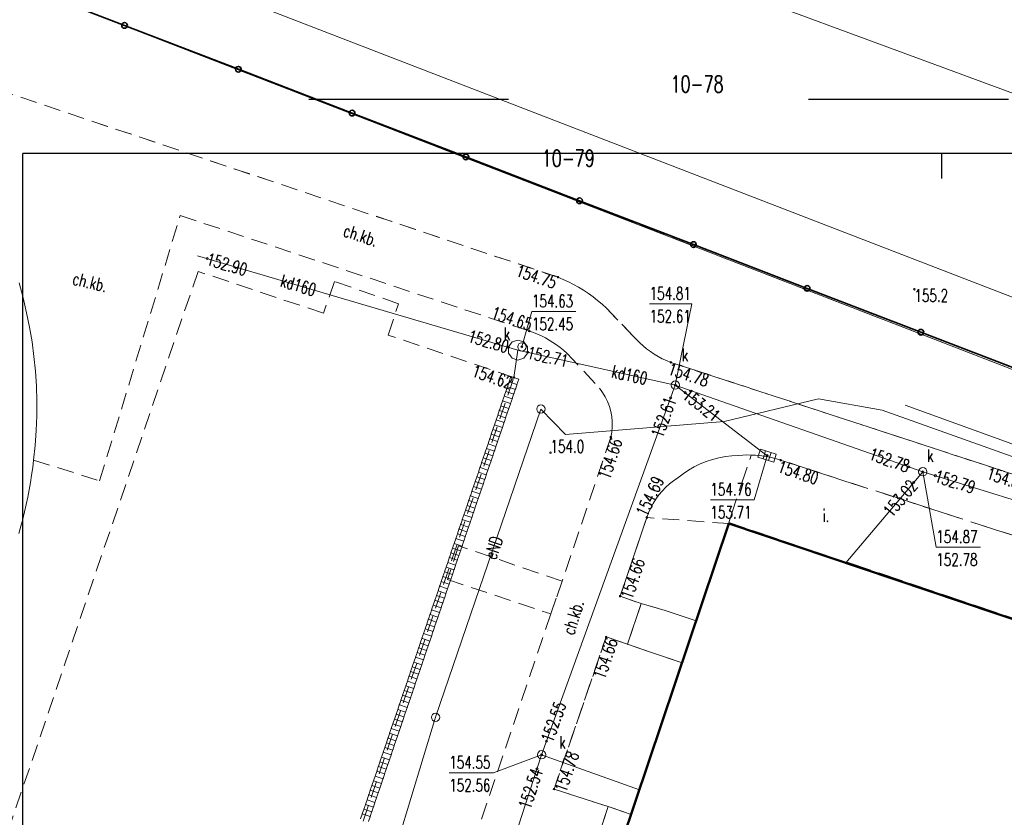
# Model space of a CAD drawing. Header units: metres. Extents: x 7454870 to 7460959, y 5886692 to 5887063.
# Tile 8 of 55: x 7457801 to 7457860, y 5886891 to 5886939. Entities that reach past the tile are written whole.
import ezdxf
from ezdxf.enums import TextEntityAlignment as Align

# ---------------------------------------------------------------- set-up
doc = ezdxf.new("R2010")
doc.units = ezdxf.units.M
doc.header["$MEASUREMENT"] = 0
for name, pattern in [('1_OTKC', [1.5, 1, -0.5]), ('1_OTKU', [2, 1.5, -0.5]), ('1_OTSI', [1.5, 1, -0.5]), ('1_OTSP', [1.5, 1, -0.5]), ('1_OTZT', [1.5, 1, -0.5]), ('2_EGBS', [0]), ('2_EGBSG', [0]), ('2_EGBT', [0]), ('2_EGBU_A', [0]), ('3_SUEP_A', [0]), ('3_SUKD', [0]), ('3_SUKP', [0]), ('3_SUPK', [0]), ('3_SUWP', [0]), ('ACAD_ISO03W100', [30, 12, -18]), ('EGDE', [0]), ('EGKK', [2, 1.5, -0.5])]:
    doc.linetypes.add(name, pattern=pattern)
doc.layers.get('0').update_dxf_attribs({"color": 210, "linetype": 'CONTINUOUS', "lineweight": 100})
doc.layers.add('^ ramka cienka', color=1, linetype='CONTINUOUS')
for name, color, linetype, lineweight in [('Dzialki', 7, 'EGDE', 18), ('EGBB_L_0', 7, '2_EGBU_A', 50), ('EGBE_L_0', 7, '2_EGBT', 18), ('EGBE_L_3', 7, '2_EGBS', 18), ('Kontury', 3, 'EGKK', 18), ('Numery_dzialek', 7, 'CONTINUOUS', 9), ('OTK_E_T_1', 7, 'CONTINUOUS', 0), ('OTK_E_T_3', 7, 'CONTINUOUS', 0), ('OTK_L_2', 7, '1_OTKC', 18), ('OTK_L_4', 7, '1_OTKU', 18), ('OTO_L_0', 7, 'CONTINUOUS', 35), ('OTR_T_0', 7, 'CONTINUOUS', 18), ('OTR_T_1', 7, 'CONTINUOUS', 18), ('OTS_L_1', 7, '1_OTSP', 18), ('OTS_L_4', 7, '1_OTSI', 18), ('OTZ_L_3', 7, '1_OTZT', 18), ('SUE_T_3', 7, 'CONTINUOUS', 18), ('SUEP_E_T_0', 1, 'CONTINUOUS', 0), ('SUEP_L_0', 1, '3_SUEP_A', 18), ('SUK_T_1', 36, 'CONTINUOUS', 18), ('SUKP_E_T_0', 36, 'CONTINUOUS', 0), ('SUKP_L_0', 36, '3_SUKP', 18), ('SUKR_T_0', 36, 'CONTINUOUS', 18), ('SUP_E_T_1', 7, 'CONTINUOUS', 0), ('SUP_L_1', 7, '3_SUPK', 18), ('SUP_T_4', 7, 'CONTINUOUS', 18), ('SUWP_L_0', 5, '3_SUWP', 18)]:
    doc.layers.add(name, color=color, linetype=linetype, lineweight=lineweight)
doc.layers.add('SUK_L_2', color=7, linetype='CONTINUOUS', lineweight=18, true_color=0x803300)
doc.styles.get("Standard").update_dxf_attribs({"font": 'Simplex.SHX', "width": 0.75})

# ---------------------------------------------------------------- blocks, each defined once
blk = doc.blocks.new('2_OTRN')
at = {"color": 0, "linetype": 'Continuous'}
blk.add_circle((0, 0), 0.045, dxfattribs=at)
blk = doc.blocks.new('2_OTRS')
at = {"color": 0, "linetype": 'Continuous'}
blk.add_circle((0, 0), 0.045, dxfattribs=at)
blk = doc.blocks.new('4_SUPP')
at = {"color": 0, "linetype": 'Continuous'}
blk.add_circle((0, 0), 0.25, dxfattribs=at)
blk = doc.blocks.new('4_SUKK')
at = {"color": 0, "linetype": 'Continuous'}
for p, q in [((-0.5, -0.25), (-0.5, 0.25)), ((-0.5, 0.25), (0.5, 0.25)), ((-0.175, 0.25), (-0.175, -0.25)), ((0.175, 0.25), (0.175, -0.25)), ((0.5, 0.25), (0.5, -0.25)), ((0.5, -0.25), (-0.5, -0.25))]:
    blk.add_line(p, q, dxfattribs=at)
blk = doc.blocks.new('4_SUPS')
at = {"color": 0, "linetype": 'Continuous'}
blk.add_circle((0, 0), 0.0625, dxfattribs=at)
blk = doc.blocks.new('4_SUPW')
at = {"color": 0, "linetype": 'Continuous'}
blk.add_circle((0, 0), 0.25, dxfattribs=at)

msp = doc.modelspace()

# ---------------------------------------------------------------- linework, layer by layer
at = {"layer": '^ ramka cienka', "color": 8, "linetype": 'ACAD_ISO03W100'}
msp.add_line((7457788.204, 5886934.589), (7457998.204, 5886934.589), dxfattribs=at)
at = {"layer": '^ ramka cienka', "color": 215}
for p, q in [((7457994.704, 5886931.339), (7457801.034, 5886931.339)), ((7457801.034, 5886789.339), (7457801.034, 5886931.339)), ((7457856.204, 5886929.839), (7457856.204, 5886931.339))]:
    msp.add_line(p, q, dxfattribs=at)
at = {"layer": 'Dzialki'}
for p, q in [((7457801.61, 5886945.43), (7457863.21, 5886921.63)), ((7457800.15, 5886941.71), (7457861.96, 5886917.78)), ((7457866.8, 5886932.62), (7457843.5, 5886941.21))]:
    msp.add_line(p, q, dxfattribs=at)
at = {"layer": 'EGBB_L_0', "linetype": '2_EGBU_A'}
for p, q in [((7457843.43, 5886909.12), (7457834.73, 5886883.28)), ((7457889.95, 5886893.46), (7457843.43, 5886909.12))]:
    msp.add_line(p, q, dxfattribs=at)
at = {"layer": 'EGBE_L_0', "linetype": '2_EGBT'}
for p, q in [((7457836.17, 5886892.14), (7457835.45, 5886889.94)), ((7457837.556, 5886891.673), (7457836.17, 5886892.14)), ((7457836.817, 5886889.48), (7457837.556, 5886891.673))]:
    msp.add_line(p, q, dxfattribs=at)
at = {"layer": 'EGBE_L_3', "linetype": '2_EGBS'}
for p, q in [((7457838.17, 5886904.32), (7457837.33, 5886901.89)), ((7457839.61, 5886903.91), (7457838.17, 5886904.32)), ((7457841.467, 5886903.291), (7457839.61, 5886903.91)), ((7457840.616, 5886900.761), (7457841.467, 5886903.291)), ((7457838.78, 5886901.38), (7457840.616, 5886900.761))]:
    msp.add_line(p, q, dxfattribs=at)
at = {"layer": 'EGBE_L_3', "linetype": '2_EGBSG'}
msp.add_line((7457837.33, 5886901.89), (7457838.78, 5886901.38), dxfattribs=at)
at = {"layer": 'Kontury'}
msp.add_line((7457861.96, 5886917.78), (7457800.15, 5886941.71), dxfattribs=at)
at = {"layer": 'OTK_L_2', "linetype": '1_OTKC'}
for p, q in [((7457833.16, 5886923.91), (7457798.07, 5886935.66)), ((7457805.653, 5886911.694), (7457810.49, 5886927.61)), ((7457810.49, 5886927.61), (7457831.45, 5886920.68)), ((7457800.827, 5886923.562), (7457801.064, 5886922.675)), ((7457833.481, 5886923.777), (7457833.16, 5886923.91)), ((7457833.796, 5886923.632), (7457833.481, 5886923.777)), ((7457834.105, 5886923.475), (7457833.796, 5886923.632)), ((7457834.408, 5886923.307), (7457834.105, 5886923.475)), ((7457834.705, 5886923.126), (7457834.408, 5886923.307)), ((7457834.994, 5886922.934), (7457834.705, 5886923.126)), ((7457835.275, 5886922.732), (7457834.994, 5886922.934)), ((7457801.064, 5886922.675), (7457801.27, 5886921.78)), ((7457835.549, 5886922.518), (7457835.275, 5886922.732)), ((7457835.814, 5886922.294), (7457835.549, 5886922.518)), ((7457836.07, 5886922.06), (7457835.814, 5886922.294)), ((7457801.27, 5886921.78), (7457801.447, 5886920.907)), ((7457837.69, 5886920.38), (7457836.07, 5886922.06)), ((7457801.447, 5886920.907), (7457801.594, 5886920.03)), ((7457831.45, 5886920.68), (7457831.696, 5886920.591)), ((7457831.696, 5886920.591), (7457831.939, 5886920.492)), ((7457831.939, 5886920.492), (7457832.177, 5886920.383)), ((7457801.594, 5886920.03), (7457801.711, 5886919.147)), ((7457832.177, 5886920.383), (7457832.41, 5886920.264)), ((7457832.41, 5886920.264), (7457832.638, 5886920.136)), ((7457832.638, 5886920.136), (7457832.861, 5886919.998)), ((7457832.861, 5886919.998), (7457833.078, 5886919.852)), ((7457833.078, 5886919.852), (7457833.289, 5886919.696)), ((7457837.875, 5886920.173), (7457837.69, 5886920.38)), ((7457838.071, 5886919.975), (7457837.875, 5886920.173)), ((7457838.276, 5886919.788), (7457838.071, 5886919.975)), ((7457833.289, 5886919.696), (7457833.493, 5886919.532)), ((7457833.493, 5886919.532), (7457833.69, 5886919.36)), ((7457833.69, 5886919.36), (7457835.66, 5886917.25)), ((7457838.49, 5886919.611), (7457838.276, 5886919.788)), ((7457838.714, 5886919.446), (7457838.49, 5886919.611)), ((7457838.945, 5886919.292), (7457838.714, 5886919.446)), ((7457839.184, 5886919.15), (7457838.945, 5886919.292)), ((7457801.711, 5886919.147), (7457801.798, 5886918.261)), ((7457839.43, 5886919.021), (7457839.184, 5886919.15)), ((7457839.682, 5886918.904), (7457839.43, 5886919.021)), ((7457839.94, 5886918.8), (7457839.682, 5886918.904)), ((7457861.417, 5886911.781), (7457839.94, 5886918.8)), ((7457801.798, 5886918.261), (7457801.855, 5886917.373)), ((7457801.855, 5886917.373), (7457801.882, 5886916.483)), ((7457835.66, 5886917.25), (7457835.846, 5886916.999)), ((7457835.846, 5886916.999), (7457836.009, 5886916.732)), ((7457801.882, 5886916.483), (7457801.879, 5886915.593)), ((7457836.009, 5886916.732), (7457836.147, 5886916.452)), ((7457836.147, 5886916.452), (7457836.258, 5886916.16)), ((7457836.258, 5886916.16), (7457836.342, 5886915.859)), ((7457836.342, 5886915.859), (7457836.399, 5886915.552)), ((7457801.879, 5886915.593), (7457801.846, 5886914.703)), ((7457836.399, 5886915.552), (7457836.427, 5886915.241)), ((7457836.427, 5886915.241), (7457836.426, 5886914.928)), ((7457801.846, 5886914.703), (7457801.783, 5886913.815)), ((7457836.397, 5886914.617), (7457836.34, 5886914.31)), ((7457836.426, 5886914.928), (7457836.397, 5886914.617)), ((7457836.34, 5886914.31), (7457833.42, 5886905.67)), ((7457801.783, 5886913.815), (7457801.69, 5886912.93)), ((7457801.69, 5886912.93), (7457805.653, 5886911.694)), ((7457841.7, 5886912.702), (7457842.066, 5886912.852)), ((7457842.066, 5886912.852), (7457842.441, 5886912.977)), ((7457842.441, 5886912.977), (7457842.824, 5886913.077)), ((7457842.824, 5886913.077), (7457843.213, 5886913.151)), ((7457843.213, 5886913.151), (7457843.605, 5886913.199)), ((7457843.605, 5886913.199), (7457844, 5886913.22)), ((7457844, 5886913.22), (7457844.256, 5886913.237)), ((7457844.256, 5886913.237), (7457844.512, 5886913.243)), ((7457844.512, 5886913.243), (7457844.768, 5886913.239)), ((7457844.768, 5886913.239), (7457845.024, 5886913.225)), ((7457845.024, 5886913.225), (7457845.279, 5886913.201)), ((7457845.279, 5886913.201), (7457845.533, 5886913.167)), ((7457845.533, 5886913.167), (7457845.786, 5886913.123)), ((7457845.786, 5886913.123), (7457846.036, 5886913.068)), ((7457846.036, 5886913.068), (7457846.285, 5886913.004)), ((7457846.285, 5886913.004), (7457846.53, 5886912.93)), ((7457846.53, 5886912.93), (7457860.53, 5886908.4)), ((7457840.673, 5886912.111), (7457841.002, 5886912.331)), ((7457841.002, 5886912.331), (7457841.345, 5886912.528)), ((7457841.345, 5886912.528), (7457841.7, 5886912.702)), ((7457839.862, 5886911.507), (7457840.105, 5886911.697)), ((7457840.105, 5886911.697), (7457840.36, 5886911.87)), ((7457840.36, 5886911.87), (7457840.673, 5886912.111)), ((7457839.221, 5886910.843), (7457839.419, 5886911.079)), ((7457839.419, 5886911.079), (7457839.633, 5886911.301)), ((7457839.633, 5886911.301), (7457839.862, 5886911.507)), ((7457838.876, 5886910.333), (7457839.04, 5886910.594)), ((7457839.04, 5886910.594), (7457839.221, 5886910.843)), ((7457838.5, 5886909.49), (7457838.606, 5886909.779)), ((7457838.606, 5886909.779), (7457838.731, 5886910.061)), ((7457838.731, 5886910.061), (7457838.876, 5886910.333)), ((7457836.9, 5886904.77), (7457838.5, 5886909.49)), ((7457833.42, 5886905.67), (7457832.73, 5886903.71)), ((7457838.17, 5886904.32), (7457836.9, 5886904.77)), ((7457837.33, 5886901.89), (7457838.17, 5886904.32)), ((7457832.73, 5886903.71), (7457826.81, 5886886.15)), ((7457832.93, 5886893.19), (7457836.06, 5886902.32)), ((7457836.06, 5886902.32), (7457837.33, 5886901.89)), ((7457836.17, 5886892.14), (7457832.93, 5886893.19)), ((7457835.45, 5886889.94), (7457836.17, 5886892.14))]:
    msp.add_line(p, q, dxfattribs=at)
at = {"layer": 'OTK_L_4', "linetype": '1_OTKU'}
for p, q in [((7457843.415, 5886909.184), (7457844.768, 5886913.239)), ((7457844.768, 5886913.239), (7457845.024, 5886913.225)), ((7457845.024, 5886913.225), (7457845.279, 5886913.201)), ((7457845.279, 5886913.201), (7457845.533, 5886913.167)), ((7457845.533, 5886913.167), (7457845.786, 5886913.123)), ((7457845.786, 5886913.123), (7457846.036, 5886913.068)), ((7457846.036, 5886913.068), (7457846.285, 5886913.004)), ((7457846.285, 5886913.004), (7457846.53, 5886912.93)), ((7457846.53, 5886912.93), (7457860.53, 5886908.4)), ((7457878.49, 5886897.416), (7457843.415, 5886909.184))]:
    msp.add_line(p, q, dxfattribs=at)
at = {"layer": 'OTO_L_0'}
for p, q in [((7457800.15, 5886941.71), (7457807.149, 5886939.015)), ((7457807.149, 5886939.015), (7457813.978, 5886936.386)), ((7457813.978, 5886936.386), (7457820.807, 5886933.756)), ((7457820.807, 5886933.756), (7457827.636, 5886931.127)), ((7457827.636, 5886931.127), (7457834.465, 5886928.498)), ((7457834.465, 5886928.498), (7457841.293, 5886925.868)), ((7457841.293, 5886925.868), (7457848.122, 5886923.239)), ((7457848.122, 5886923.239), (7457854.951, 5886920.609)), ((7457854.951, 5886920.609), (7457861.78, 5886917.98))]:
    msp.add_line(p, q, dxfattribs=at)
for centre in [(7457807.149, 5886939.015), (7457813.978, 5886936.386), (7457820.807, 5886933.756), (7457827.636, 5886931.127), (7457834.465, 5886928.498), (7457841.293, 5886925.868), (7457848.122, 5886923.239), (7457854.951, 5886920.609)]:
    msp.add_circle(centre, 0.17, dxfattribs=at)
at = {"layer": 'OTS_L_1', "linetype": '1_OTSP'}
for p, q in [((7457811.56, 5886924.26), (7457798.66, 5886886.27)), ((7457819.09, 5886921.75), (7457811.56, 5886924.26)), ((7457801.064, 5886922.675), (7457800.827, 5886923.562)), ((7457819.75, 5886923.65), (7457819.09, 5886921.75)), ((7457823.59, 5886922.32), (7457819.75, 5886923.65)), ((7457801.27, 5886921.78), (7457801.064, 5886922.675)), ((7457822.98, 5886920.43), (7457823.59, 5886922.32)), ((7457801.447, 5886920.907), (7457801.27, 5886921.78)), ((7457801.594, 5886920.03), (7457801.447, 5886920.907)), ((7457830.52, 5886917.89), (7457822.98, 5886920.43)), ((7457801.711, 5886919.147), (7457801.594, 5886920.03)), ((7457801.798, 5886918.261), (7457801.711, 5886919.147)), ((7457801.855, 5886917.373), (7457801.798, 5886918.261)), ((7457817.6, 5886879.91), (7457830.52, 5886917.89)), ((7457801.882, 5886916.483), (7457801.855, 5886917.373)), ((7457801.879, 5886915.593), (7457801.882, 5886916.483)), ((7457801.846, 5886914.703), (7457801.879, 5886915.593)), ((7457801.783, 5886913.815), (7457801.846, 5886914.703)), ((7457801.69, 5886912.93), (7457801.783, 5886913.815)), ((7457801.634, 5886912.484), (7457801.69, 5886912.93)), ((7457801.571, 5886912.039), (7457801.634, 5886912.484)), ((7457801.422, 5886911.153), (7457801.5, 5886911.595)), ((7457801.5, 5886911.595), (7457801.571, 5886912.039)), ((7457801.337, 5886910.711), (7457801.422, 5886911.153)), ((7457801.244, 5886910.272), (7457801.337, 5886910.711)), ((7457801.037, 5886909.397), (7457801.144, 5886909.834)), ((7457801.144, 5886909.834), (7457801.244, 5886910.272)), ((7457800.922, 5886908.963), (7457801.037, 5886909.397)), ((7457800.8, 5886908.53), (7457800.922, 5886908.963))]:
    msp.add_line(p, q, dxfattribs=at)
at = {"layer": 'OTS_L_4', "linetype": '1_OTSI'}
for p, q in [((7457827.2, 5886907.79), (7457826.53, 5886905.77)), ((7457833.42, 5886905.67), (7457827.2, 5886907.79)), ((7457826.53, 5886905.77), (7457832.73, 5886903.71)), ((7457832.73, 5886903.71), (7457833.42, 5886905.67))]:
    msp.add_line(p, q, dxfattribs=at)
at = {"layer": 'OTZ_L_3', "linetype": '1_OTZT'}
for p, q in [((7457861.78, 5886917.98), (7457800.15, 5886941.71)), ((7457798.07, 5886935.66), (7457833.16, 5886923.91)), ((7457833.16, 5886923.91), (7457833.481, 5886923.777)), ((7457833.481, 5886923.777), (7457833.796, 5886923.632)), ((7457833.796, 5886923.632), (7457834.105, 5886923.475)), ((7457834.105, 5886923.475), (7457834.408, 5886923.307)), ((7457834.408, 5886923.307), (7457834.705, 5886923.126)), ((7457834.705, 5886923.126), (7457834.994, 5886922.934)), ((7457834.994, 5886922.934), (7457835.275, 5886922.732)), ((7457835.275, 5886922.732), (7457835.549, 5886922.518)), ((7457835.549, 5886922.518), (7457835.814, 5886922.294)), ((7457835.814, 5886922.294), (7457836.07, 5886922.06)), ((7457836.07, 5886922.06), (7457837.69, 5886920.38)), ((7457837.69, 5886920.38), (7457837.875, 5886920.173)), ((7457837.875, 5886920.173), (7457838.071, 5886919.975)), ((7457838.071, 5886919.975), (7457838.276, 5886919.788)), ((7457838.276, 5886919.788), (7457838.49, 5886919.611)), ((7457838.49, 5886919.611), (7457838.714, 5886919.446)), ((7457838.714, 5886919.446), (7457838.945, 5886919.292)), ((7457838.945, 5886919.292), (7457839.184, 5886919.15)), ((7457839.184, 5886919.15), (7457839.43, 5886919.021)), ((7457839.43, 5886919.021), (7457839.682, 5886918.904)), ((7457839.682, 5886918.904), (7457839.94, 5886918.8)), ((7457839.94, 5886918.8), (7457861.417, 5886911.781)), ((7457838.5, 5886909.49), (7457836.9, 5886904.77)), ((7457843.43, 5886909.12), (7457838.5, 5886909.49)), ((7457841.47, 5886903.29), (7457843.43, 5886909.12)), ((7457836.9, 5886904.77), (7457838.17, 5886904.32)), ((7457838.17, 5886904.32), (7457839.61, 5886903.91)), ((7457839.61, 5886903.91), (7457841.47, 5886903.29)), ((7457836.06, 5886902.32), (7457832.93, 5886893.19)), ((7457837.33, 5886901.89), (7457836.06, 5886902.32)), ((7457838.78, 5886901.38), (7457837.33, 5886901.89)), ((7457840.62, 5886900.76), (7457838.78, 5886901.38)), ((7457837.556, 5886891.673), (7457840.62, 5886900.76)), ((7457832.93, 5886893.19), (7457836.17, 5886892.14)), ((7457836.17, 5886892.14), (7457837.556, 5886891.673))]:
    msp.add_line(p, q, dxfattribs=at)
at = {"layer": 'SUEP_L_0', "linetype": '3_SUEP_A'}
for p, q in [((7457848.806, 5886916.612), (7457843.135, 5886915.252)), ((7457852.631, 5886915.929), (7457848.806, 5886916.612)), ((7457832.14, 5886916), (7457825.82, 5886897.5)), ((7457833.619, 5886914.465), (7457832.14, 5886916)), ((7457865.375, 5886911.377), (7457852.631, 5886915.929)), ((7457843.135, 5886915.252), (7457833.619, 5886914.465)), ((7457825.82, 5886897.5), (7457819.283, 5886875.997))]:
    msp.add_line(p, q, dxfattribs=at)
at = {"layer": 'SUK_L_2', "linetype": '3_SUKD'}
for p, q in [((7457830.134, 5886917.339), (7457830.247, 5886917.672)), ((7457830.231, 5886917.624), (7457830.343, 5886917.955)), ((7457830.704, 5886917.463), (7457830.231, 5886917.624)), ((7457830.343, 5886917.955), (7457830.817, 5886917.795)), ((7457830.72, 5886917.511), (7457830.607, 5886917.178)), ((7457830.817, 5886917.795), (7457830.704, 5886917.463)), ((7457829.94, 5886916.769), (7457830.053, 5886917.102)), ((7457830.037, 5886917.054), (7457830.15, 5886917.387)), ((7457830.51, 5886916.893), (7457830.037, 5886917.054)), ((7457830.607, 5886917.178), (7457830.134, 5886917.339)), ((7457830.526, 5886916.941), (7457830.413, 5886916.608)), ((7457830.623, 5886917.226), (7457830.51, 5886916.893)), ((7457829.746, 5886916.2), (7457829.859, 5886916.532)), ((7457829.843, 5886916.484), (7457829.956, 5886916.817)), ((7457830.317, 5886916.324), (7457829.843, 5886916.484)), ((7457830.413, 5886916.608), (7457829.94, 5886916.769)), ((7457830.333, 5886916.371), (7457830.22, 5886916.039)), ((7457830.43, 5886916.656), (7457830.317, 5886916.324)), ((7457829.456, 5886915.345), (7457829.569, 5886915.677)), ((7457829.553, 5886915.63), (7457829.666, 5886915.962)), ((7457829.649, 5886915.915), (7457829.762, 5886916.247)), ((7457830.123, 5886915.754), (7457829.649, 5886915.915)), ((7457830.22, 5886916.039), (7457829.746, 5886916.2)), ((7457830.139, 5886915.801), (7457830.026, 5886915.469)), ((7457830.236, 5886916.086), (7457830.123, 5886915.754)), ((7457829.262, 5886914.775), (7457829.375, 5886915.107)), ((7457829.359, 5886915.06), (7457829.472, 5886915.392)), ((7457829.929, 5886915.184), (7457829.456, 5886915.345)), ((7457830.026, 5886915.469), (7457829.553, 5886915.63)), ((7457829.945, 5886915.231), (7457829.832, 5886914.899)), ((7457830.042, 5886915.516), (7457829.929, 5886915.184)), ((7457829.068, 5886914.205), (7457829.181, 5886914.538)), ((7457829.165, 5886914.49), (7457829.278, 5886914.823)), ((7457829.735, 5886914.614), (7457829.262, 5886914.775)), ((7457829.832, 5886914.899), (7457829.359, 5886915.06)), ((7457829.751, 5886914.662), (7457829.638, 5886914.329)), ((7457829.848, 5886914.947), (7457829.735, 5886914.614)), ((7457828.874, 5886913.635), (7457828.988, 5886913.968)), ((7457828.971, 5886913.92), (7457829.084, 5886914.253)), ((7457829.445, 5886913.759), (7457828.971, 5886913.92)), ((7457829.542, 5886914.044), (7457829.068, 5886914.205)), ((7457829.638, 5886914.329), (7457829.165, 5886914.49)), ((7457829.558, 5886914.092), (7457829.445, 5886913.759)), ((7457829.655, 5886914.377), (7457829.542, 5886914.044)), ((7457828.681, 5886913.066), (7457828.794, 5886913.398)), ((7457828.778, 5886913.351), (7457828.891, 5886913.683)), ((7457829.251, 5886913.19), (7457828.778, 5886913.351)), ((7457829.348, 5886913.475), (7457828.874, 5886913.635)), ((7457829.364, 5886913.522), (7457829.251, 5886913.19)), ((7457829.461, 5886913.807), (7457829.348, 5886913.475)), ((7457828.487, 5886912.496), (7457828.6, 5886912.828)), ((7457828.584, 5886912.781), (7457828.697, 5886913.113)), ((7457829.057, 5886912.62), (7457828.584, 5886912.781)), ((7457829.154, 5886912.905), (7457828.681, 5886913.066)), ((7457829.17, 5886912.952), (7457829.057, 5886912.62)), ((7457829.267, 5886913.237), (7457829.154, 5886912.905)), ((7457828.293, 5886911.926), (7457828.406, 5886912.258)), ((7457828.39, 5886912.211), (7457828.503, 5886912.543)), ((7457828.864, 5886912.05), (7457828.39, 5886912.211)), ((7457828.96, 5886912.335), (7457828.487, 5886912.496)), ((7457828.977, 5886912.382), (7457828.864, 5886912.05)), ((7457829.073, 5886912.667), (7457828.96, 5886912.335)), ((7457828.1, 5886911.356), (7457828.213, 5886911.689)), ((7457828.196, 5886911.641), (7457828.309, 5886911.974)), ((7457828.67, 5886911.48), (7457828.196, 5886911.641)), ((7457828.767, 5886911.765), (7457828.293, 5886911.926)), ((7457828.783, 5886911.813), (7457828.67, 5886911.48)), ((7457828.88, 5886912.097), (7457828.767, 5886911.765)), ((7457827.906, 5886910.786), (7457828.019, 5886911.119)), ((7457828.003, 5886911.071), (7457828.116, 5886911.404)), ((7457828.476, 5886910.91), (7457828.003, 5886911.071)), ((7457828.573, 5886911.195), (7457828.1, 5886911.356)), ((7457828.492, 5886910.958), (7457828.379, 5886910.625)), ((7457828.589, 5886911.243), (7457828.476, 5886910.91)), ((7457828.686, 5886911.528), (7457828.573, 5886911.195)), ((7457827.712, 5886910.217), (7457827.825, 5886910.549)), ((7457827.809, 5886910.502), (7457827.922, 5886910.834)), ((7457828.282, 5886910.341), (7457827.809, 5886910.502)), ((7457828.379, 5886910.625), (7457827.906, 5886910.786)), ((7457828.298, 5886910.388), (7457828.185, 5886910.056)), ((7457828.395, 5886910.673), (7457828.282, 5886910.341)), ((7457827.518, 5886909.647), (7457827.631, 5886909.979)), ((7457827.615, 5886909.932), (7457827.728, 5886910.264)), ((7457828.089, 5886909.771), (7457827.615, 5886909.932)), ((7457828.185, 5886910.056), (7457827.712, 5886910.217)), ((7457828.105, 5886909.818), (7457827.992, 5886909.486)), ((7457828.202, 5886910.103), (7457828.089, 5886909.771)), ((7457827.325, 5886909.077), (7457827.438, 5886909.409)), ((7457827.421, 5886909.362), (7457827.534, 5886909.694)), ((7457827.895, 5886909.201), (7457827.421, 5886909.362)), ((7457827.992, 5886909.486), (7457827.518, 5886909.647)), ((7457827.911, 5886909.248), (7457827.798, 5886908.916)), ((7457828.008, 5886909.533), (7457827.895, 5886909.201)), ((7457827.131, 5886908.507), (7457827.244, 5886908.84)), ((7457827.228, 5886908.792), (7457827.341, 5886909.125)), ((7457827.701, 5886908.631), (7457827.228, 5886908.792)), ((7457827.798, 5886908.916), (7457827.325, 5886909.077)), ((7457827.717, 5886908.679), (7457827.604, 5886908.346)), ((7457827.814, 5886908.964), (7457827.701, 5886908.631)), ((7457826.937, 5886907.937), (7457827.05, 5886908.27)), ((7457827.034, 5886908.222), (7457827.147, 5886908.555)), ((7457827.507, 5886908.061), (7457827.034, 5886908.222)), ((7457827.604, 5886908.346), (7457827.131, 5886908.507)), ((7457827.524, 5886908.109), (7457827.411, 5886907.776)), ((7457827.62, 5886908.394), (7457827.507, 5886908.061)), ((7457826.647, 5886907.083), (7457826.76, 5886907.415)), ((7457826.743, 5886907.368), (7457826.856, 5886907.7)), ((7457826.84, 5886907.653), (7457826.953, 5886907.985)), ((7457827.314, 5886907.492), (7457826.84, 5886907.653)), ((7457827.411, 5886907.776), (7457826.937, 5886907.937)), ((7457827.33, 5886907.539), (7457827.217, 5886907.207)), ((7457827.427, 5886907.824), (7457827.314, 5886907.492)), ((7457826.453, 5886906.513), (7457826.566, 5886906.845)), ((7457826.55, 5886906.798), (7457826.663, 5886907.13)), ((7457827.12, 5886906.922), (7457826.647, 5886907.083)), ((7457827.217, 5886907.207), (7457826.743, 5886907.368)), ((7457827.136, 5886906.969), (7457827.023, 5886906.637)), ((7457827.233, 5886907.254), (7457827.12, 5886906.922)), ((7457826.259, 5886905.943), (7457826.372, 5886906.275)), ((7457826.356, 5886906.228), (7457826.469, 5886906.56)), ((7457826.829, 5886906.067), (7457826.356, 5886906.228)), ((7457826.926, 5886906.352), (7457826.453, 5886906.513)), ((7457827.023, 5886906.637), (7457826.55, 5886906.798)), ((7457826.942, 5886906.399), (7457826.829, 5886906.067)), ((7457827.039, 5886906.684), (7457826.926, 5886906.352)), ((7457826.065, 5886905.373), (7457826.178, 5886905.706)), ((7457826.162, 5886905.658), (7457826.275, 5886905.991)), ((7457826.636, 5886905.497), (7457826.162, 5886905.658)), ((7457826.732, 5886905.782), (7457826.259, 5886905.943)), ((7457826.749, 5886905.83), (7457826.636, 5886905.497)), ((7457826.845, 5886906.115), (7457826.732, 5886905.782)), ((7457825.872, 5886904.803), (7457825.985, 5886905.136)), ((7457825.968, 5886905.088), (7457826.081, 5886905.421)), ((7457826.442, 5886904.927), (7457825.968, 5886905.088)), ((7457826.539, 5886905.212), (7457826.065, 5886905.373)), ((7457826.555, 5886905.26), (7457826.442, 5886904.927)), ((7457826.652, 5886905.545), (7457826.539, 5886905.212)), ((7457825.678, 5886904.234), (7457825.791, 5886904.566)), ((7457825.775, 5886904.519), (7457825.888, 5886904.851)), ((7457826.248, 5886904.358), (7457825.775, 5886904.519)), ((7457826.345, 5886904.643), (7457825.872, 5886904.803)), ((7457826.361, 5886904.69), (7457826.248, 5886904.358)), ((7457826.458, 5886904.975), (7457826.345, 5886904.643)), ((7457825.484, 5886903.664), (7457825.597, 5886903.996)), ((7457825.581, 5886903.949), (7457825.694, 5886904.281)), ((7457826.054, 5886903.788), (7457825.581, 5886903.949)), ((7457826.151, 5886904.073), (7457825.678, 5886904.234)), ((7457826.167, 5886904.12), (7457826.054, 5886903.788)), ((7457826.264, 5886904.405), (7457826.151, 5886904.073)), ((7457825.29, 5886903.094), (7457825.403, 5886903.426)), ((7457825.387, 5886903.379), (7457825.5, 5886903.711)), ((7457825.861, 5886903.218), (7457825.387, 5886903.379)), ((7457825.958, 5886903.503), (7457825.484, 5886903.664)), ((7457825.877, 5886903.266), (7457825.764, 5886902.933)), ((7457825.974, 5886903.55), (7457825.861, 5886903.218)), ((7457826.071, 5886903.835), (7457825.958, 5886903.503)), ((7457825.097, 5886902.524), (7457825.21, 5886902.857)), ((7457825.194, 5886902.809), (7457825.307, 5886903.142)), ((7457825.667, 5886902.648), (7457825.194, 5886902.809)), ((7457825.764, 5886902.933), (7457825.29, 5886903.094)), ((7457825.683, 5886902.696), (7457825.57, 5886902.363)), ((7457825.78, 5886902.981), (7457825.667, 5886902.648)), ((7457824.903, 5886901.954), (7457825.016, 5886902.287)), ((7457825, 5886902.239), (7457825.113, 5886902.572)), ((7457825.473, 5886902.078), (7457825, 5886902.239)), ((7457825.57, 5886902.363), (7457825.097, 5886902.524)), ((7457825.489, 5886902.126), (7457825.376, 5886901.794)), ((7457825.586, 5886902.411), (7457825.473, 5886902.078)), ((7457824.709, 5886901.385), (7457824.822, 5886901.717)), ((7457824.806, 5886901.67), (7457824.919, 5886902.002)), ((7457825.279, 5886901.509), (7457824.806, 5886901.67)), ((7457825.376, 5886901.794), (7457824.903, 5886901.954)), ((7457825.296, 5886901.556), (7457825.183, 5886901.224)), ((7457825.392, 5886901.841), (7457825.279, 5886901.509)), ((7457824.515, 5886900.815), (7457824.628, 5886901.147)), ((7457824.612, 5886901.1), (7457824.725, 5886901.432)), ((7457825.086, 5886900.939), (7457824.612, 5886901.1)), ((7457825.183, 5886901.224), (7457824.709, 5886901.385)), ((7457825.102, 5886900.986), (7457824.989, 5886900.654)), ((7457825.199, 5886901.271), (7457825.086, 5886900.939)), ((7457824.322, 5886900.245), (7457824.435, 5886900.577)), ((7457824.419, 5886900.53), (7457824.532, 5886900.862)), ((7457824.892, 5886900.369), (7457824.419, 5886900.53)), ((7457824.989, 5886900.654), (7457824.515, 5886900.815)), ((7457824.908, 5886900.416), (7457824.795, 5886900.084)), ((7457825.005, 5886900.701), (7457824.892, 5886900.369)), ((7457824.031, 5886899.39), (7457824.144, 5886899.723)), ((7457824.128, 5886899.675), (7457824.241, 5886900.008)), ((7457824.225, 5886899.96), (7457824.338, 5886900.293)), ((7457824.698, 5886899.799), (7457824.225, 5886899.96)), ((7457824.795, 5886900.084), (7457824.322, 5886900.245)), ((7457824.714, 5886899.847), (7457824.601, 5886899.514)), ((7457824.811, 5886900.132), (7457824.698, 5886899.799)), ((7457823.837, 5886898.821), (7457823.95, 5886899.153)), ((7457823.934, 5886899.105), (7457824.047, 5886899.438)), ((7457824.504, 5886899.229), (7457824.031, 5886899.39)), ((7457824.601, 5886899.514), (7457824.128, 5886899.675)), ((7457824.521, 5886899.277), (7457824.408, 5886898.944)), ((7457824.618, 5886899.562), (7457824.504, 5886899.229)), ((7457823.644, 5886898.251), (7457823.757, 5886898.583)), ((7457823.741, 5886898.536), (7457823.854, 5886898.868)), ((7457824.214, 5886898.375), (7457823.741, 5886898.536)), ((7457824.311, 5886898.66), (7457823.837, 5886898.821)), ((7457824.408, 5886898.944), (7457823.934, 5886899.105)), ((7457824.327, 5886898.707), (7457824.214, 5886898.375)), ((7457824.424, 5886898.992), (7457824.311, 5886898.66)), ((7457823.45, 5886897.681), (7457823.563, 5886898.013)), ((7457823.547, 5886897.966), (7457823.66, 5886898.298)), ((7457824.02, 5886897.805), (7457823.547, 5886897.966)), ((7457824.117, 5886898.09), (7457823.644, 5886898.251)), ((7457824.133, 5886898.137), (7457824.02, 5886897.805)), ((7457824.23, 5886898.422), (7457824.117, 5886898.09)), ((7457823.256, 5886897.111), (7457823.369, 5886897.443)), ((7457823.353, 5886897.396), (7457823.466, 5886897.728)), ((7457823.826, 5886897.235), (7457823.353, 5886897.396)), ((7457823.923, 5886897.52), (7457823.45, 5886897.681)), ((7457823.939, 5886897.567), (7457823.826, 5886897.235)), ((7457824.036, 5886897.852), (7457823.923, 5886897.52)), ((7457823.062, 5886896.541), (7457823.175, 5886896.874)), ((7457823.159, 5886896.826), (7457823.272, 5886897.159)), ((7457823.633, 5886896.665), (7457823.159, 5886896.826)), ((7457823.73, 5886896.95), (7457823.256, 5886897.111)), ((7457823.746, 5886896.998), (7457823.633, 5886896.665)), ((7457823.843, 5886897.283), (7457823.73, 5886896.95)), ((7457822.869, 5886895.971), (7457822.982, 5886896.304)), ((7457822.966, 5886896.256), (7457823.079, 5886896.589)), ((7457823.439, 5886896.095), (7457822.966, 5886896.256)), ((7457823.536, 5886896.38), (7457823.062, 5886896.541)), ((7457823.552, 5886896.428), (7457823.439, 5886896.095)), ((7457823.649, 5886896.713), (7457823.536, 5886896.38)), ((7457822.675, 5886895.402), (7457822.788, 5886895.734)), ((7457822.772, 5886895.687), (7457822.885, 5886896.019)), ((7457823.245, 5886895.526), (7457822.772, 5886895.687)), ((7457823.342, 5886895.811), (7457822.869, 5886895.971)), ((7457823.358, 5886895.858), (7457823.245, 5886895.526)), ((7457823.455, 5886896.143), (7457823.342, 5886895.811)), ((7457822.481, 5886894.832), (7457822.594, 5886895.164)), ((7457822.578, 5886895.117), (7457822.691, 5886895.449)), ((7457823.051, 5886894.956), (7457822.578, 5886895.117)), ((7457823.148, 5886895.241), (7457822.675, 5886895.402)), ((7457823.068, 5886895.003), (7457822.955, 5886894.671)), ((7457823.164, 5886895.288), (7457823.051, 5886894.956)), ((7457823.261, 5886895.573), (7457823.148, 5886895.241)), ((7457822.287, 5886894.262), (7457822.401, 5886894.594)), ((7457822.384, 5886894.547), (7457822.497, 5886894.879)), ((7457822.858, 5886894.386), (7457822.384, 5886894.547)), ((7457822.955, 5886894.671), (7457822.481, 5886894.832)), ((7457822.874, 5886894.434), (7457822.761, 5886894.101)), ((7457822.971, 5886894.718), (7457822.858, 5886894.386)), ((7457822.094, 5886893.692), (7457822.207, 5886894.025)), ((7457822.191, 5886893.977), (7457822.304, 5886894.31)), ((7457822.664, 5886893.816), (7457822.191, 5886893.977)), ((7457822.761, 5886894.101), (7457822.287, 5886894.262)), ((7457822.68, 5886893.864), (7457822.567, 5886893.531)), ((7457822.777, 5886894.149), (7457822.664, 5886893.816)), ((7457821.9, 5886893.122), (7457822.013, 5886893.455)), ((7457821.997, 5886893.407), (7457822.11, 5886893.74)), ((7457822.47, 5886893.246), (7457821.997, 5886893.407)), ((7457822.567, 5886893.531), (7457822.094, 5886893.692)), ((7457822.486, 5886893.294), (7457822.373, 5886892.962)), ((7457822.583, 5886893.579), (7457822.47, 5886893.246)), ((7457821.706, 5886892.553), (7457821.819, 5886892.885)), ((7457821.803, 5886892.838), (7457821.916, 5886893.17)), ((7457822.277, 5886892.677), (7457821.803, 5886892.838)), ((7457822.373, 5886892.962), (7457821.9, 5886893.122)), ((7457822.293, 5886892.724), (7457822.18, 5886892.392)), ((7457822.39, 5886893.009), (7457822.277, 5886892.677)), ((7457821.513, 5886891.983), (7457821.626, 5886892.315)), ((7457821.609, 5886892.268), (7457821.722, 5886892.6)), ((7457822.083, 5886892.107), (7457821.609, 5886892.268)), ((7457822.18, 5886892.392), (7457821.706, 5886892.553)), ((7457822.099, 5886892.154), (7457821.986, 5886891.822)), ((7457822.196, 5886892.439), (7457822.083, 5886892.107)), ((7457821.319, 5886891.413), (7457821.432, 5886891.745)), ((7457821.416, 5886891.698), (7457821.529, 5886892.03)), ((7457821.889, 5886891.537), (7457821.416, 5886891.698)), ((7457821.986, 5886891.822), (7457821.513, 5886891.983)), ((7457821.905, 5886891.584), (7457821.792, 5886891.252)), ((7457822.002, 5886891.869), (7457821.889, 5886891.537))]:
    msp.add_line(p, q, dxfattribs=at)
at = {"layer": 'SUKP_L_0', "linetype": '3_SUKP'}
for p, q in [((7457811.53, 5886925.2), (7457830.76, 5886919.54)), ((7457830.76, 5886919.54), (7457830.52, 5886917.89)), ((7457830.76, 5886919.54), (7457840.209, 5886917.432)), ((7457832.184, 5886895.253), (7457840.209, 5886917.432)), ((7457840.209, 5886917.432), (7457845.72, 5886913.2)), ((7457840.209, 5886917.432), (7457855.067, 5886912.235)), ((7457855.067, 5886912.235), (7457850.437, 5886906.761)), ((7457855.067, 5886912.235), (7457873.119, 5886906.611)), ((7457827.709, 5886881.51), (7457832.184, 5886895.253)), ((7457832.184, 5886895.253), (7457838.052, 5886893.148))]:
    msp.add_line(p, q, dxfattribs=at)
at = {"layer": 'SUKR_T_0', "linetype": 'Continuous', "lineweight": 0}
for p, q in [((7457838.668, 5886922.311), (7457841.192, 5886922.311)), ((7457840.209, 5886917.432), (7457841.192, 5886922.311)), ((7457831, 5886919.73), (7457831.603, 5886921.852)), ((7457831.603, 5886921.852), (7457834.236, 5886921.852)), ((7457845.72, 5886913.2), (7457844.947, 5886910.554)), ((7457855.067, 5886912.235), (7457855.878, 5886907.71)), ((7457842.314, 5886910.554), (7457844.947, 5886910.554)), ((7457855.878, 5886907.71), (7457858.538, 5886907.71)), ((7457832.184, 5886895.253), (7457829.298, 5886894.168)), ((7457826.638, 5886894.168), (7457829.298, 5886894.168))]:
    msp.add_line(p, q, dxfattribs=at)
at = {"layer": 'SUP_L_1', "linetype": '3_SUPK'}
for p, q in [((7457830.407, 5886920.025), (7457830.189, 5886919.725)), ((7457830.76, 5886920.14), (7457830.407, 5886920.025)), ((7457831.113, 5886920.025), (7457830.76, 5886920.14)), ((7457831.331, 5886919.725), (7457831.113, 5886920.025)), ((7457830.189, 5886919.725), (7457830.189, 5886919.355)), ((7457830.189, 5886919.355), (7457830.407, 5886919.055)), ((7457831.113, 5886919.055), (7457831.331, 5886919.355)), ((7457831.331, 5886919.355), (7457831.331, 5886919.725)), ((7457830.407, 5886919.055), (7457830.76, 5886918.94)), ((7457830.76, 5886918.94), (7457831.113, 5886919.055))]:
    msp.add_line(p, q, dxfattribs=at)
at = {"layer": 'SUWP_L_0', "linetype": '3_SUWP'}
msp.add_line((7457854.009, 5886916.228), (7457860.687, 5886913.805), dxfattribs=at)

# ---------------------------------------------------------------- block references
at = {"layer": 'OTR_T_0'}
for p in [(7457833.16, 5886923.91), (7457831.45, 5886920.68), (7457839.94, 5886918.8), (7457830.52, 5886917.89), (7457836.34, 5886914.31), (7457846.53, 5886912.93), (7457838.5, 5886909.49), (7457836.9, 5886904.77), (7457836.06, 5886902.32), (7457832.93, 5886893.19)]:
    msp.add_blockref('2_OTRS', p, dxfattribs=at)
at = {"layer": 'OTR_T_1'}
for p in [(7457854.561, 5886923.183), (7457832.717, 5886913.379)]:
    msp.add_blockref('2_OTRN', p, dxfattribs=at)
at = {"layer": 'SUE_T_3'}
for p in [(7457832.14, 5886916), (7457825.82, 5886897.5)]:
    msp.add_blockref('4_SUPP', p, dxfattribs=at)
at = {"layer": 'SUK_T_1', "rotation": 342.7316903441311}
msp.add_blockref('4_SUKK', (7457845.72, 5886913.2), dxfattribs=at)
at = {"layer": 'SUKR_T_0'}
for p in [(7457812.106, 5886925.031), (7457830.184, 5886919.709), (7457831, 5886919.73), (7457831.346, 5886919.409), (7457840.209, 5886917.432), (7457840.796, 5886916.981), (7457839.932, 5886916.667), (7457845.72, 5886913.2), (7457854.225, 5886912.53), (7457855.067, 5886912.235), (7457854.518, 5886911.585), (7457855.819, 5886912.001), (7457832.478, 5886896.065), (7457832.184, 5886895.253), (7457831.907, 5886894.402)]:
    msp.add_blockref('4_SUPS', p, dxfattribs=at)
at = {"layer": 'SUP_T_4'}
for p in [(7457831, 5886919.73), (7457840.209, 5886917.432), (7457855.067, 5886912.235), (7457832.184, 5886895.253)]:
    msp.add_blockref('4_SUPW', p, dxfattribs=at)

# ---------------------------------------------------------------- texts
at = {"layer": 'Numery_dzialek', "width": 0.7}
for s, p in [('10-78', (7457839.93, 5886936)), ('10-79', (7457832.19, 5886931.55))]:
    msp.add_text(s, height=1, dxfattribs=at).set_placement(p, align=Align.TOP_LEFT)
at = {"layer": 'OTK_E_T_1', "lineweight": 9, "width": 0.7}
for rotation, p in [(341.73712, (7457821.323, 5886926.415)), (346.75947, (7457805.074, 5886923.611)), (72.69949, (7457834.074, 5886903.5))]:
    msp.add_text('ch.kb.', height=0.75, rotation=rotation, dxfattribs=at).set_placement(p, align=Align.MIDDLE)
at = {"layer": 'OTK_E_T_3', "lineweight": 9, "width": 0.7}
msp.add_text('i.', height=0.75, dxfattribs=at).set_placement((7457849.251, 5886909.614), align=Align.MIDDLE)
at = {"layer": 'OTR_T_0', "lineweight": 9, "width": 0.7}
for s, rotation, p in [('154.75', 341.4867, (7457833.16, 5886923.91)), ('154.62', 341.38288, (7457830.52, 5886917.89)), ('154.66', 71.30299, (7457836.34, 5886914.31)), ('154.80', 342.34536, (7457861.417, 5886911.781)), ('154.66', 71.07696, (7457836.06, 5886902.32))]:
    msp.add_text(s, height=0.75, rotation=rotation, dxfattribs=at).set_placement(p, align=Align.TOP_RIGHT)
msp.add_text('154.65', height=0.75, rotation=341.70458, dxfattribs=at).set_placement((7457831.45, 5886920.68), align=Align.RIGHT)
for s, rotation, p in [('154.78', 341.90184, (7457839.94, 5886918.8)), ('154.80', 342.06989, (7457846.53, 5886912.93)), ('154.66', 71.27422, (7457836.9, 5886904.77)), ('154.78', 71.07696, (7457832.93, 5886893.19))]:
    msp.add_text(s, height=0.75, rotation=rotation, dxfattribs=at).set_placement(p, align=Align.TOP_LEFT)
msp.add_text('154.69', height=0.75, rotation=64.65768, dxfattribs=at).set_placement((7457838.5, 5886909.49))
at = {"layer": 'OTR_T_1', "lineweight": 9, "width": 0.7}
msp.add_text('155.2', height=0.75, dxfattribs=at).set_placement((7457854.561, 5886923.183), align=Align.TOP_LEFT)
msp.add_text('154.0', height=0.75, dxfattribs=at).set_placement((7457832.717, 5886913.379))
at = {"layer": 'SUEP_E_T_0', "lineweight": 9, "width": 0.7}
msp.add_text('eND', height=0.75, rotation=71.13874, dxfattribs=at).set_placement((7457829.299, 5886907.685), align=Align.MIDDLE)
at = {"layer": 'SUKP_E_T_0', "lineweight": 9, "width": 0.7}
for rotation, p in [(343.59917, (7457817.579, 5886923.42)), (347.42279, (7457837.465, 5886918.044))]:
    msp.add_text('kd160', height=0.75, rotation=rotation, dxfattribs=at).set_placement(p, align=Align.MIDDLE)
at = {"layer": 'SUKR_T_0', "lineweight": 9, "width": 0.7}
for s, rotation, p in [('152.90', 343.59917, (7457812.106, 5886925.031)), ('152.71', 347.42279, (7457831.346, 5886919.409)), ('153.21', 322.54159, (7457840.796, 5886916.981)), ('152.79', 342.69168, (7457855.819, 5886912.001)), ('152.55', 70.1115, (7457832.478, 5886896.065))]:
    msp.add_text(s, height=0.75, rotation=rotation, dxfattribs=at).set_placement(p, align=Align.MIDDLE_LEFT)
for s, p in [('154.63', (7457831.603, 5886922.852)), ('154.81', (7457838.668, 5886923.311)), ('152.61', (7457838.668, 5886921.936)), ('152.45', (7457831.603, 5886921.477)), ('154.76', (7457842.314, 5886911.554)), ('153.71', (7457842.314, 5886910.179)), ('154.87', (7457855.878, 5886908.71)), ('152.78', (7457855.878, 5886907.335)), ('154.55', (7457826.638, 5886895.168)), ('152.56', (7457826.638, 5886893.793))]:
    msp.add_text(s, height=0.75, dxfattribs=at).set_placement(p, align=Align.TOP_LEFT)
for s, rotation, p in [('152.80', 343.59917, (7457830.184, 5886919.709)), ('152.61', 70.1115, (7457839.932, 5886916.667)), ('152.78', 340.73169, (7457854.225, 5886912.53)), ('153.02', 49.72158, (7457854.518, 5886911.585)), ('152.54', 71.95147, (7457831.907, 5886894.402))]:
    msp.add_text(s, height=0.75, rotation=rotation, dxfattribs=at).set_placement(p, align=Align.MIDDLE_RIGHT)
at = {"layer": 'SUP_E_T_1', "lineweight": 9, "width": 0.7}
for p in [(7457829.91, 5886920.138), (7457840.599, 5886918.875), (7457855.323, 5886912.827), (7457833.241, 5886895.62)]:
    msp.add_text('k', height=0.75, dxfattribs=at).set_placement(p)

doc.saveas('drawing.dxf')
